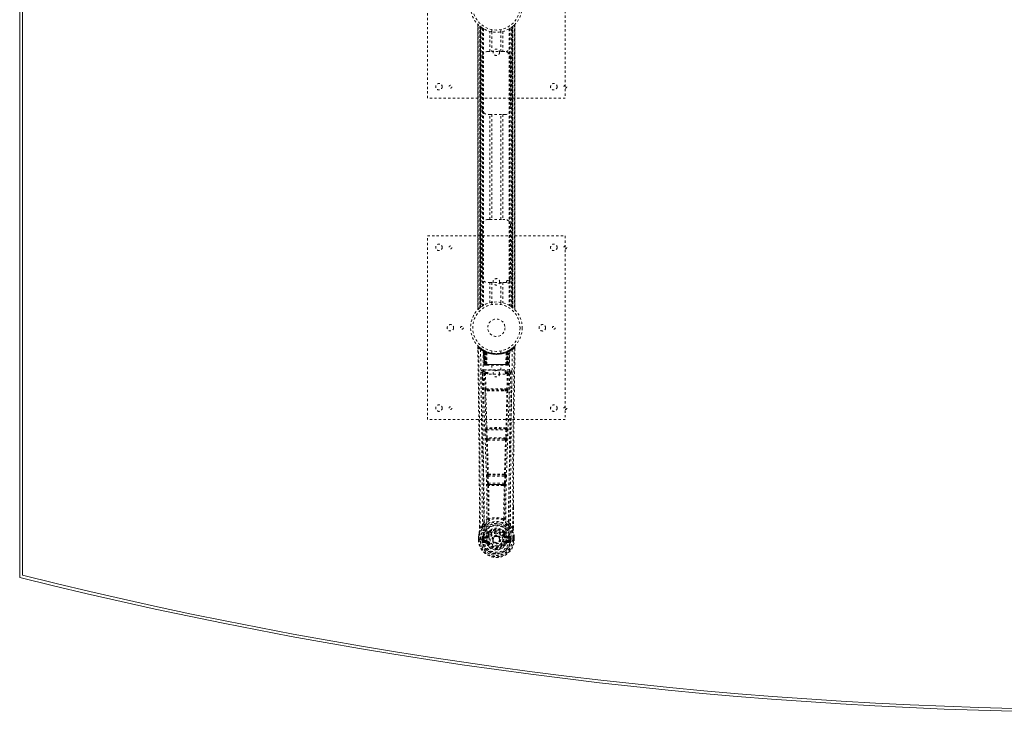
# Model space of a CAD drawing. Header units: inches. Extents: x 12.1 to 107.6, y 32.1 to 79.6.
# Tile 1 of 4: x 12.1 to 54.9, y 32.1 to 62.2. Entities that reach past the tile are written whole.
import ezdxf

# ---------------------------------------------------------------- set-up
doc = ezdxf.new("R2010")
doc.units = ezdxf.units.IN
doc.header["$MEASUREMENT"] = 0
doc.linetypes.add('SLD-Dashed', pattern=[0.075, 0.05, -0.025])
doc.linetypes.add('SLD-Solid', pattern=[0])

msp = doc.modelspace()

# ---------------------------------------------------------------- linework, layer by layer
at = {"color": 7, "linetype": 'SLD-Solid', "lineweight": 15}
for p, q in [((12.07, 37.95), (12.07, 73.7)), ((12.189, 73.607), (12.189, 38.042)), ((12.189, 38.042), (12.189, 73.607))]:
    msp.add_line(p, q, dxfattribs=at)
at = {"color": 7, "linetype": 'SLD-Dashed', "lineweight": 0}
for p, q in [((29.82, 58.825), (29.82, 66.825)), ((35.82, 66.825), (35.82, 58.825)), ((32.015, 62.04), (32.015, 49.609)), ((32.015, 49.611), (32.015, 62.039)), ((32.015, 62.039), (32.016, 62.038)), ((32.015, 62.038), (32.015, 49.611)), ((32.027, 49.623), (32.027, 62.027)), ((32.11, 61.952), (32.105, 61.956)), ((32.105, 49.693), (32.105, 61.956)), ((32.105, 61.956), (32.105, 49.693)), ((32.11, 61.952), (32.11, 49.697)), ((32.111, 61.951), (32.111, 49.698)), ((32.15, 61.921), (32.114, 61.949)), ((32.114, 49.7), (32.114, 61.949)), ((32.114, 61.949), (32.114, 49.7)), ((32.126, 49.71), (32.126, 61.94)), ((32.13, 49.713), (32.13, 61.936)), ((32.132, 61.935), (32.132, 49.714)), ((32.134, 61.933), (32.134, 49.716)), ((32.156, 61.917), (32.156, 49.733)), ((32.222, 61.872), (32.217, 61.875)), ((32.222, 61.872), (32.222, 49.777)), ((32.247, 61.857), (32.247, 49.793)), ((32.265, 61.846), (32.265, 49.803)), ((32.539, 60.86), (32.539, 61.735)), ((32.62, 61.814), (32.62, 61.717)), ((32.623, 61.717), (32.623, 60.86)), ((33.018, 60.86), (33.018, 61.717)), ((33.02, 61.717), (33.02, 61.814)), ((33.102, 61.735), (33.102, 60.86)), ((33.376, 61.846), (33.376, 49.803)), ((33.393, 61.857), (33.393, 49.793)), ((33.419, 61.872), (33.419, 49.777)), ((33.476, 49.739), (33.476, 61.911)), ((33.521, 61.945), (33.504, 61.931)), ((33.507, 49.716), (33.507, 61.933)), ((33.509, 49.714), (33.509, 61.935)), ((33.511, 61.936), (33.512, 61.938)), ((33.511, 61.936), (33.511, 49.713)), ((33.512, 61.937), (33.512, 49.712)), ((33.521, 49.705), (33.521, 61.945)), ((33.525, 61.948), (33.531, 61.952)), ((33.527, 61.949), (33.527, 49.7)), ((33.527, 49.7), (33.527, 61.949)), ((33.535, 61.956), (33.531, 61.952)), ((33.531, 49.697), (33.531, 61.952)), ((33.535, 61.956), (33.535, 49.693)), ((33.535, 49.693), (33.535, 61.956)), ((33.613, 62.027), (33.613, 49.623)), ((33.625, 49.609), (33.625, 62.04)), ((33.625, 62.039), (33.625, 49.611)), ((33.626, 49.611), (33.626, 62.038)), ((32.455, 60.86), (32.539, 60.86)), ((33.102, 60.86), (32.539, 60.86)), ((33.102, 60.86), (33.185, 60.86)), ((32.205, 58.36), (32.205, 60.61)), ((33.435, 60.61), (33.435, 58.36)), ((35.82, 58.825), (29.82, 58.825)), ((32.539, 58.11), (32.455, 58.11)), ((32.539, 53.54), (32.539, 58.11)), ((32.539, 58.11), (33.102, 58.11)), ((32.623, 58.11), (32.623, 53.54)), ((33.018, 53.54), (33.018, 58.11)), ((33.102, 58.11), (33.102, 53.54)), ((33.185, 58.11), (33.102, 58.11)), ((32.205, 51.04), (32.205, 53.29)), ((32.455, 53.54), (32.539, 53.54)), ((32.539, 53.54), (33.102, 53.54)), ((33.102, 53.54), (33.185, 53.54)), ((33.435, 53.29), (33.435, 51.04)), ((29.82, 52.825), (35.82, 52.825)), ((29.82, 44.825), (29.82, 52.825)), ((35.82, 52.825), (35.82, 44.825)), ((32.539, 50.79), (32.455, 50.79)), ((32.539, 49.914), (32.539, 50.79)), ((32.539, 50.79), (33.102, 50.79)), ((32.623, 50.79), (32.623, 49.932)), ((33.018, 49.932), (33.018, 50.79)), ((33.102, 50.79), (33.102, 49.914)), ((33.185, 50.79), (33.102, 50.79)), ((32.62, 49.932), (32.62, 49.836)), ((33.02, 49.836), (33.02, 49.932)), ((33.419, 49.777), (33.423, 49.774)), ((33.491, 49.728), (33.527, 49.7)), ((32.105, 49.693), (32.11, 49.697)), ((32.116, 49.702), (32.11, 49.697)), ((32.11, 49.697), (32.116, 49.702)), ((32.13, 49.713), (32.128, 49.712)), ((33.625, 49.611), (33.625, 49.611)), ((32.014, 47.966), (32.015, 47.899)), ((32.044, 47.966), (32.064, 47.989)), ((32.105, 47.953), (32.063, 47.987)), ((32.252, 47.851), (32.239, 47.859)), ((32.258, 47.846), (32.245, 47.854)), ((32.267, 47.826), (32.253, 47.834)), ((32.275, 47.229), (32.253, 47.834)), ((32.288, 47.229), (32.267, 47.826)), ((32.318, 47.816), (32.27, 47.84)), ((32.286, 47.819), (32.309, 47.225)), ((32.354, 47.78), (32.286, 47.815)), ((32.306, 47.229), (32.286, 47.815)), ((32.299, 47.825), (32.326, 47.811)), ((32.313, 47.786), (32.326, 47.811)), ((32.313, 47.786), (32.314, 47.229)), ((32.321, 47.782), (32.313, 47.786)), ((32.321, 47.782), (32.333, 47.808)), ((32.321, 47.229), (32.321, 47.782)), ((32.337, 47.806), (32.322, 47.814)), ((32.326, 47.811), (32.333, 47.808)), ((32.327, 47.779), (32.339, 47.805)), ((32.327, 47.229), (32.327, 47.779)), ((32.327, 47.779), (32.334, 47.776)), ((32.334, 47.776), (32.346, 47.802)), ((32.334, 47.776), (32.334, 47.229)), ((32.338, 47.806), (32.337, 47.806)), ((32.345, 47.771), (32.357, 47.797)), ((32.345, 47.771), (32.346, 47.229)), ((32.352, 47.768), (32.345, 47.771)), ((32.352, 47.768), (32.363, 47.794)), ((32.352, 47.229), (32.352, 47.768)), ((32.354, 47.78), (32.355, 47.78)), ((32.373, 47.229), (32.354, 47.78)), ((32.355, 47.78), (32.374, 47.229)), ((32.357, 47.797), (32.363, 47.794)), ((32.404, 47.229), (32.4, 47.75)), ((32.62, 47.814), (32.62, 47.717)), ((33.02, 47.717), (33.02, 47.814)), ((33.236, 47.229), (33.241, 47.75)), ((33.267, 47.229), (33.286, 47.78)), ((33.287, 47.78), (33.267, 47.229)), ((33.277, 47.794), (33.284, 47.797)), ((33.277, 47.794), (33.289, 47.768)), ((33.284, 47.797), (33.296, 47.771)), ((33.286, 47.78), (33.287, 47.78)), ((33.355, 47.815), (33.287, 47.78)), ((33.296, 47.771), (33.289, 47.768)), ((33.289, 47.768), (33.289, 47.229)), ((33.303, 47.806), (33.295, 47.802)), ((33.295, 47.802), (33.307, 47.776)), ((33.295, 47.229), (33.296, 47.771)), ((33.31, 47.809), (33.302, 47.805)), ((33.302, 47.805), (33.314, 47.779)), ((33.304, 47.806), (33.303, 47.806)), ((33.37, 47.84), (33.304, 47.806)), ((33.307, 47.776), (33.314, 47.779)), ((33.307, 47.229), (33.307, 47.776)), ((33.308, 47.808), (33.315, 47.811)), ((33.308, 47.808), (33.32, 47.782)), ((33.314, 47.779), (33.314, 47.229)), ((33.315, 47.811), (33.324, 47.816)), ((33.315, 47.811), (33.328, 47.786)), ((33.328, 47.786), (33.32, 47.782)), ((33.32, 47.782), (33.32, 47.229)), ((33.327, 47.229), (33.328, 47.786)), ((33.332, 47.225), (33.355, 47.819)), ((33.335, 47.229), (33.355, 47.815)), ((33.353, 47.229), (33.374, 47.826)), ((33.366, 47.229), (33.387, 47.834)), ((33.387, 47.834), (33.374, 47.826)), ((33.402, 47.859), (33.389, 47.851)), ((33.578, 47.987), (33.536, 47.954)), ((33.627, 47.966), (33.597, 47.966)), ((33.625, 47.903), (33.625, 47.966)), ((33.626, 47.899), (33.627, 47.966)), ((33.626, 47.899), (33.627, 47.966)), ((32.275, 47.229), (32.288, 47.229)), ((32.314, 47.229), (32.275, 47.229)), ((32.288, 47.229), (32.327, 47.229)), ((32.306, 47.229), (32.373, 47.229)), ((32.314, 47.229), (32.321, 47.229)), ((32.314, 47.2), (32.321, 47.2)), ((32.318, 47.2), (32.328, 47.2)), ((33.32, 47.229), (32.321, 47.229)), ((32.334, 47.229), (32.327, 47.229)), ((32.328, 47.2), (32.334, 47.2)), ((32.334, 47.229), (33.307, 47.229)), ((32.336, 47.2), (32.39, 47.2)), ((32.346, 47.229), (32.352, 47.229)), ((32.346, 47.2), (32.352, 47.2)), ((33.289, 47.229), (32.352, 47.229)), ((32.39, 47.2), (32.352, 47.2)), ((32.374, 47.229), (32.373, 47.229)), ((32.374, 47.229), (32.404, 47.229)), ((32.404, 47.229), (33.236, 47.229)), ((32.404, 47.2), (32.412, 47.2)), ((32.412, 47.2), (33.229, 47.2)), ((32.625, 47.2), (32.625, 46.977)), ((33.015, 46.977), (33.015, 47.2)), ((33.229, 47.2), (33.237, 47.2)), ((33.236, 47.229), (33.267, 47.229)), ((33.251, 47.2), (33.305, 47.2)), ((33.289, 47.2), (33.251, 47.2)), ((33.267, 47.229), (33.267, 47.229)), ((33.267, 47.229), (33.335, 47.229)), ((33.289, 47.229), (33.295, 47.229)), ((33.289, 47.2), (33.295, 47.2)), ((33.314, 47.229), (33.307, 47.229)), ((33.307, 47.2), (33.313, 47.2)), ((33.313, 47.2), (33.323, 47.2)), ((33.314, 47.229), (33.353, 47.229)), ((33.319, 47.2), (33.327, 47.2)), ((33.32, 47.229), (33.327, 47.229)), ((33.366, 47.229), (33.327, 47.229)), ((33.353, 47.229), (33.366, 47.229)), ((32.209, 46.893), (32.208, 46.885)), ((32.208, 46.882), (32.212, 46.595)), ((32.253, 46.991), (32.253, 46.93)), ((33.388, 46.991), (32.253, 46.991)), ((32.253, 46.93), (32.45, 46.93)), ((32.302, 46.827), (32.317, 46.166)), ((32.346, 46.873), (32.346, 46.828)), ((32.45, 46.873), (32.346, 46.873)), ((32.362, 46.167), (32.346, 46.828)), ((32.45, 46.828), (32.346, 46.828)), ((32.45, 46.797), (32.45, 46.977)), ((32.45, 46.977), (33.2, 46.977)), ((33.2, 46.797), (32.45, 46.797)), ((33.2, 46.977), (33.2, 46.797)), ((33.2, 46.93), (33.388, 46.93)), ((33.294, 46.873), (33.2, 46.873)), ((33.294, 46.828), (33.2, 46.828)), ((33.294, 46.828), (33.279, 46.167)), ((33.294, 46.873), (33.294, 46.828)), ((33.339, 46.827), (33.324, 46.166)), ((33.388, 46.93), (33.388, 46.991)), ((33.429, 46.595), (33.433, 46.882)), ((33.433, 46.885), (33.432, 46.893)), ((32.516, 46.076), (32.359, 46.082)), ((33.279, 46.167), (32.362, 46.167)), ((32.523, 46.124), (32.37, 46.126)), ((33.118, 46.124), (32.523, 46.124)), ((33.271, 46.126), (33.118, 46.124)), ((33.282, 46.082), (33.125, 46.076)), ((35.82, 44.825), (29.82, 44.825)), ((32.355, 44.382), (32.372, 44.03)), ((32.37, 44.476), (32.362, 44.472)), ((32.4, 44.385), (33.241, 44.385)), ((32.417, 44.032), (32.4, 44.385)), ((32.406, 44.429), (32.414, 44.433)), ((33.235, 44.429), (32.406, 44.429)), ((33.241, 44.385), (33.224, 44.032)), ((33.227, 44.433), (33.235, 44.429)), ((33.286, 44.382), (33.269, 44.03)), ((33.279, 44.472), (33.271, 44.476)), ((33.224, 44.032), (32.417, 44.032)), ((32.422, 43.936), (32.455, 43.936)), ((32.464, 43.987), (32.432, 43.987)), ((32.464, 43.987), (33.177, 43.987)), ((33.177, 43.987), (33.209, 43.987)), ((33.186, 43.936), (33.219, 43.936)), ((32.434, 42.459), (32.419, 42.454)), ((33.207, 42.459), (33.221, 42.454)), ((32.41, 42.365), (32.427, 42.047)), ((32.455, 42.367), (33.186, 42.367)), ((32.471, 42.05), (32.455, 42.367)), ((32.464, 42.412), (32.478, 42.416)), ((33.177, 42.412), (32.464, 42.412)), ((33.17, 42.05), (32.471, 42.05)), ((32.529, 42.005), (32.49, 42.005)), ((32.529, 42.005), (33.112, 42.005)), ((33.151, 42.005), (33.112, 42.005)), ((33.163, 42.416), (33.177, 42.412)), ((33.186, 42.367), (33.17, 42.05)), ((33.231, 42.365), (33.214, 42.047)), ((32.481, 41.952), (32.521, 41.951)), ((33.12, 41.951), (33.16, 41.952)), ((33.557, 41.017), (33.557, 40.093)), ((33.558, 40.092), (33.561, 41.016)), ((32.493, 40.511), (32.493, 40.511)), ((33.148, 40.511), (33.148, 40.511)), ((32.083, 40.092), (32.083, 40.146)), ((32.084, 40.146), (32.084, 40.093)), ((32.209, 40.209), (32.113, 40.094)), ((32.452, 39.907), (32.452, 39.889)), ((32.46, 39.936), (32.471, 39.953)), ((32.476, 39.901), (32.475, 39.883)), ((33.165, 39.883), (33.165, 39.901)), ((33.169, 39.953), (33.181, 39.936)), ((33.189, 39.907), (33.189, 39.889)), ((33.528, 40.094), (33.432, 40.209)), ((32.041, 39.712), (32.041, 39.707)), ((32.041, 39.591), (32.041, 39.707)), ((32.041, 39.591), (32.045, 39.591)), ((32.042, 39.707), (32.042, 39.59)), ((32.045, 39.591), (32.098, 39.592)), ((32.07, 39.707), (32.07, 39.593)), ((32.098, 39.592), (32.121, 39.592)), ((32.121, 39.592), (32.279, 39.592)), ((32.222, 39.663), (32.192, 39.665)), ((32.192, 39.665), (32.192, 39.665)), ((32.192, 39.594), (32.192, 39.665)), ((32.192, 39.594), (32.222, 39.594)), ((32.192, 39.594), (32.192, 39.594)), ((32.222, 39.664), (32.227, 39.683)), ((32.222, 39.663), (32.222, 39.594)), ((32.227, 39.594), (32.222, 39.594)), ((32.227, 39.683), (32.227, 39.673)), ((32.227, 39.673), (32.227, 39.594)), ((32.237, 39.714), (32.233, 39.709)), ((32.237, 39.714), (32.248, 39.725)), ((32.245, 39.474), (32.364, 39.45)), ((32.362, 39.746), (32.248, 39.725)), ((32.248, 39.725), (32.248, 39.725)), ((32.248, 39.725), (32.248, 39.725)), ((32.262, 39.692), (32.392, 39.717)), ((32.262, 39.692), (32.262, 39.662)), ((32.392, 39.692), (32.262, 39.692)), ((32.392, 39.662), (32.262, 39.662)), ((32.275, 39.54), (32.275, 39.51)), ((32.275, 39.54), (32.392, 39.54)), ((32.392, 39.489), (32.275, 39.51)), ((32.275, 39.51), (32.392, 39.51)), ((32.392, 39.717), (32.392, 39.692)), ((32.392, 39.662), (32.392, 39.692)), ((32.392, 39.54), (32.392, 39.51)), ((32.392, 39.489), (32.392, 39.51)), ((32.397, 39.554), (32.397, 39.556)), ((32.447, 39.758), (32.474, 39.746)), ((32.452, 39.446), (32.448, 39.453)), ((32.474, 39.455), (32.452, 39.446)), ((32.664, 39.601), (32.665, 39.616)), ((32.664, 39.593), (32.664, 39.601)), ((33.167, 39.746), (33.194, 39.758)), ((33.189, 39.446), (33.167, 39.455)), ((33.189, 39.446), (33.244, 39.423)), ((33.244, 39.556), (33.244, 39.554)), ((33.249, 39.717), (33.379, 39.692)), ((33.249, 39.717), (33.249, 39.692)), ((33.379, 39.692), (33.249, 39.692)), ((33.249, 39.662), (33.249, 39.692)), ((33.379, 39.662), (33.249, 39.662)), ((33.249, 39.54), (33.249, 39.51)), ((33.249, 39.54), (33.366, 39.54)), ((33.366, 39.51), (33.249, 39.489)), ((33.249, 39.489), (33.249, 39.51)), ((33.249, 39.51), (33.366, 39.51)), ((33.277, 39.45), (33.396, 39.474)), ((33.393, 39.725), (33.279, 39.746)), ((33.362, 39.592), (33.52, 39.592)), ((33.366, 39.51), (33.366, 39.54)), ((33.379, 39.662), (33.379, 39.692)), ((33.393, 39.725), (33.403, 39.714)), ((33.404, 39.714), (33.403, 39.714)), ((33.404, 39.714), (33.403, 39.714)), ((33.407, 39.709), (33.404, 39.714)), ((33.414, 39.683), (33.414, 39.673)), ((33.419, 39.664), (33.414, 39.683)), ((33.414, 39.673), (33.414, 39.594)), ((33.414, 39.594), (33.419, 39.594)), ((33.449, 39.665), (33.419, 39.663)), ((33.419, 39.594), (33.419, 39.663)), ((33.449, 39.665), (33.449, 39.594)), ((33.449, 39.665), (33.449, 39.665)), ((33.52, 39.592), (33.543, 39.592)), ((33.543, 39.592), (33.596, 39.591)), ((33.57, 39.593), (33.57, 39.707)), ((33.596, 39.591), (33.6, 39.591)), ((33.599, 39.59), (33.599, 39.707)), ((33.6, 39.707), (33.6, 39.712)), ((33.6, 39.591), (33.6, 39.707))]:
    msp.add_line(p, q, dxfattribs=at)
at = {"color": 7, "linetype": 'SLD-Dashed', "lineweight": 0, "flags": 128}
for points in [[(32.126, 61.94), (32.115, 61.948), (32.11, 61.953)], [(32.627, 61.717), (32.624, 61.717), (32.623, 61.717)], [(33.018, 61.717), (33.007, 61.715), (33, 61.714)], [(33.516, 61.941), (33.515, 61.939), (33.512, 61.937)], [(32.623, 49.932), (32.634, 49.934), (32.659, 49.938)], [(33.014, 49.933), (33.016, 49.933), (33.018, 49.932)], [(32.062, 47.986), (32.055, 47.99), (32.047, 47.992), (32.039, 47.993), (32.031, 47.991), (32.024, 47.988), (32.019, 47.983), (32.015, 47.976), (32.014, 47.969)], [(32.083, 40.146), (32.075, 42.715), (32.047, 45.34), (32.014, 47.966)], [(32.014, 47.966), (32.014, 47.966), (32.016, 47.966), (32.023, 47.966), (32.032, 47.966), (32.038, 47.966), (32.044, 47.966)], [(32.113, 40.094), (32.111, 41.558), (32.102, 43.031), (32.088, 44.479), (32.085, 44.726), (32.082, 44.984), (32.079, 45.199), (32.076, 45.428), (32.073, 45.678), (32.07, 45.95), (32.067, 46.167), (32.064, 46.43), (32.059, 46.754), (32.057, 46.964), (32.053, 47.223), (32.05, 47.485), (32.047, 47.733), (32.044, 47.966)], [(32.133, 47.872), (32.14, 46.825), (32.159, 45.78), (32.189, 44.738), (32.224, 43.7), (32.258, 42.666), (32.283, 41.637), (32.292, 40.612), (32.279, 39.592)], [(32.269, 47.841), (32.23, 47.864), (32.181, 47.897)], [(32.242, 47.817), (32.25, 46.772), (32.272, 45.729), (32.303, 44.689), (32.341, 43.654), (32.377, 42.622), (32.403, 41.596), (32.411, 40.574), (32.397, 39.557)], [(32.247, 47.851), (32.254, 47.84), (32.258, 47.827)], [(32.284, 47.823), (32.285, 47.817), (32.285, 47.815)], [(33.399, 47.817), (33.39, 46.772), (33.369, 45.729), (33.337, 44.69), (33.3, 43.654), (33.264, 42.623), (33.237, 41.596), (33.229, 40.574), (33.244, 39.557)], [(33.508, 47.872), (33.501, 46.825), (33.481, 45.78), (33.452, 44.738), (33.417, 43.7), (33.383, 42.666), (33.357, 41.637), (33.349, 40.612), (33.361, 39.592)], [(33.46, 47.897), (33.411, 47.864), (33.366, 47.839)], [(33.528, 40.094), (33.53, 41.559), (33.539, 43.031), (33.553, 44.479), (33.556, 44.7), (33.558, 44.929), (33.561, 45.133), (33.563, 45.331), (33.566, 45.547), (33.568, 45.697), (33.57, 45.854), (33.572, 46.01), (33.573, 46.128), (33.575, 46.267), (33.577, 46.43), (33.582, 46.762), (33.584, 46.966), (33.587, 47.221), (33.591, 47.482), (33.594, 47.731), (33.597, 47.966)], [(33.577, 47.989), (33.544, 47.96), (33.536, 47.954)], [(33.561, 41.016), (33.566, 42.715), (33.593, 45.34), (33.626, 47.899)], [(33.624, 47.966), (33.622, 47.974), (33.619, 47.981), (33.614, 47.988), (33.607, 47.993), (33.6, 47.996), (33.593, 47.996), (33.585, 47.994), (33.579, 47.99)], [(32.346, 47.229), (32.338, 47.229), (32.33, 47.229), (32.323, 47.229), (32.317, 47.229), (32.312, 47.229), (32.308, 47.229), (32.306, 47.229), (32.306, 47.229)], [(32.306, 47.229), (32.307, 47.222), (32.308, 47.22)], [(32.336, 47.2), (32.336, 47.2), (32.338, 47.2)], [(33.335, 47.229), (33.334, 47.229), (33.332, 47.229), (33.329, 47.229), (33.324, 47.229), (33.318, 47.229), (33.311, 47.229), (33.303, 47.229), (33.295, 47.229)], [(32.148, 46.884), (32.149, 46.749), (32.152, 46.576), (32.154, 46.368), (32.158, 46.122), (32.161, 45.873), (32.164, 45.654), (32.166, 45.5), (32.168, 45.363), (32.169, 45.241), (32.171, 45.086), (32.173, 44.923), (32.175, 44.766), (32.185, 43.953), (32.194, 43.135), (32.202, 42.162), (32.207, 41.173), (32.209, 40.209)], [(32.208, 46.885), (32.232, 46.856), (32.302, 46.827)], [(32.346, 46.873), (32.277, 46.902), (32.253, 46.93)], [(32.346, 46.828), (32.33, 46.828), (32.316, 46.828), (32.306, 46.828), (32.302, 46.827)], [(33.388, 46.93), (33.364, 46.902), (33.294, 46.873)], [(33.339, 46.827), (33.334, 46.828), (33.324, 46.828), (33.31, 46.828), (33.294, 46.828)], [(33.339, 46.827), (33.409, 46.856), (33.433, 46.885)], [(33.432, 40.209), (33.432, 40.729), (33.434, 41.262), (33.437, 41.808), (33.44, 42.322), (33.444, 42.852), (33.45, 43.404), (33.455, 43.893), (33.458, 44.151), (33.461, 44.424), (33.465, 44.712), (33.469, 45.016), (33.472, 45.292), (33.475, 45.532), (33.478, 45.724), (33.481, 45.938), (33.484, 46.18), (33.487, 46.405), (33.489, 46.597), (33.491, 46.757), (33.493, 46.884)], [(32.362, 46.167), (32.347, 46.167), (32.332, 46.166), (32.322, 46.166), (32.317, 46.166)], [(32.326, 46.084), (32.345, 45.279), (32.37, 44.476)], [(32.404, 44.472), (32.379, 45.276), (32.359, 46.082)], [(33.125, 46.076), (32.82, 46.076), (32.516, 46.076)], [(33.118, 46.124), (32.82, 46.124), (32.523, 46.124)], [(33.282, 46.082), (33.262, 45.276), (33.237, 44.472)], [(33.315, 46.084), (33.295, 45.279), (33.271, 44.476)], [(33.324, 46.166), (33.319, 46.166), (33.309, 46.166), (33.294, 46.167), (33.279, 46.167)], [(32.4, 44.385), (32.385, 44.384), (32.37, 44.383), (32.36, 44.383), (32.355, 44.382)], [(33.286, 44.382), (33.281, 44.383), (33.271, 44.383), (33.256, 44.384), (33.241, 44.385)], [(32.417, 44.032), (32.402, 44.031), (32.387, 44.03), (32.377, 44.03), (32.372, 44.03)], [(32.372, 44.03), (32.375, 43.998), (32.375, 43.995)], [(32.387, 43.94), (32.412, 43.198), (32.434, 42.459)], [(32.469, 42.453), (32.447, 43.194), (32.422, 43.936)], [(33.219, 43.936), (33.194, 43.194), (33.172, 42.453)], [(33.253, 43.94), (33.229, 43.198), (33.207, 42.459)], [(33.269, 44.03), (33.264, 44.03), (33.254, 44.03), (33.239, 44.031), (33.224, 44.032)], [(33.269, 44.03), (33.266, 43.998), (33.266, 43.995)], [(32.455, 42.367), (32.44, 42.366), (32.426, 42.365), (32.415, 42.365), (32.41, 42.365)], [(32.471, 42.05), (32.456, 42.049), (32.442, 42.048), (32.432, 42.048), (32.427, 42.047)], [(32.455, 42.367), (32.454, 42.376), (32.454, 42.384), (32.454, 42.391), (32.455, 42.398), (32.459, 42.408), (32.464, 42.412)], [(33.112, 42.005), (32.82, 42.003), (32.529, 42.005)], [(33.151, 42.005), (33.152, 42.005), (33.154, 42.007), (33.157, 42.01), (33.163, 42.019), (33.167, 42.033), (33.17, 42.05)], [(33.214, 42.047), (33.209, 42.048), (33.199, 42.048), (33.185, 42.049), (33.17, 42.05)], [(33.177, 42.412), (33.182, 42.408), (33.185, 42.398), (33.186, 42.391), (33.187, 42.384), (33.187, 42.376), (33.186, 42.367)], [(33.231, 42.365), (33.226, 42.365), (33.215, 42.365), (33.201, 42.366), (33.186, 42.367)], [(32.445, 41.958), (32.456, 41.237), (32.457, 40.519)], [(32.481, 41.952), (32.492, 41.23), (32.493, 40.511)], [(33.12, 41.951), (32.82, 41.95), (32.521, 41.951)], [(33.148, 40.511), (33.149, 41.23), (33.16, 41.952)], [(33.195, 41.958), (33.185, 41.237), (33.184, 40.519)], [(32.455, 40.511), (32.354, 40.423), (32.268, 40.322)], [(32.455, 40.511), (32.457, 40.5), (32.461, 40.492), (32.468, 40.485), (32.475, 40.482), (32.483, 40.482), (32.491, 40.485), (32.498, 40.491), (32.503, 40.5)], [(33.138, 40.5), (33.143, 40.491), (33.15, 40.485), (33.158, 40.482), (33.166, 40.482), (33.173, 40.485), (33.18, 40.492), (33.184, 40.5), (33.186, 40.511)], [(33.373, 40.322), (33.286, 40.423), (33.186, 40.511)], [(32.071, 39.892), (32.054, 39.812), (32.041, 39.712)], [(32.041, 39.707), (32.054, 39.804), (32.07, 39.881)], [(32.071, 39.892), (32.07, 39.887), (32.07, 39.881)], [(32.251, 40.17), (32.15, 40.046), (32.071, 39.892)], [(32.113, 40.094), (32.107, 40.094), (32.101, 40.094), (32.095, 40.093), (32.09, 40.093), (32.086, 40.093), (32.084, 40.093), (32.083, 40.092), (32.083, 40.092)], [(32.361, 40.273), (32.356, 40.267), (32.346, 40.258)], [(32.452, 39.889), (32.419, 39.836), (32.39, 39.768)], [(32.504, 39.87), (32.474, 39.821), (32.447, 39.758)], [(32.603, 40.04), (32.546, 40.011), (32.471, 39.953)], [(33.169, 39.953), (33.095, 40.011), (33.038, 40.04)], [(33.194, 39.758), (33.167, 39.821), (33.137, 39.87)], [(33.189, 39.889), (33.221, 39.836), (33.251, 39.768)], [(33.295, 40.258), (33.285, 40.267), (33.28, 40.273)], [(33.39, 40.17), (33.49, 40.046), (33.569, 39.892)], [(33.558, 40.092), (33.558, 40.092), (33.557, 40.093), (33.555, 40.093), (33.551, 40.093), (33.546, 40.093), (33.54, 40.094), (33.534, 40.094), (33.528, 40.094)], [(33.571, 39.881), (33.571, 39.887), (33.569, 39.892)], [(33.6, 39.712), (33.588, 39.802), (33.569, 39.892)], [(33.6, 39.707), (33.587, 39.804), (33.571, 39.881)], [(32.041, 39.712), (32.042, 39.711), (32.044, 39.711), (32.047, 39.711), (32.05, 39.71), (32.055, 39.71), (32.06, 39.709), (32.065, 39.708), (32.07, 39.707)], [(32.041, 39.707), (32.041, 39.707), (32.042, 39.707), (32.044, 39.707), (32.048, 39.707), (32.052, 39.707), (32.058, 39.707), (32.064, 39.707), (32.07, 39.707)], [(32.07, 39.593), (32.064, 39.593), (32.058, 39.593), (32.052, 39.592), (32.048, 39.592), (32.044, 39.592), (32.042, 39.592), (32.041, 39.591), (32.041, 39.591)], [(32.222, 39.663), (32.222, 39.664), (32.222, 39.664)], [(32.262, 39.662), (32.243, 39.665), (32.227, 39.673)], [(32.232, 39.522), (32.252, 39.535), (32.275, 39.54)], [(32.39, 39.768), (32.376, 39.751), (32.362, 39.746)], [(33.244, 39.554), (33.238, 39.478), (33.215, 39.403), (33.176, 39.334), (33.122, 39.274), (33.057, 39.226), (32.983, 39.19), (32.903, 39.168), (32.82, 39.16), (32.738, 39.168), (32.658, 39.19), (32.584, 39.226), (32.519, 39.274), (32.465, 39.334), (32.426, 39.403), (32.403, 39.478), (32.397, 39.554)], [(32.501, 39.735), (32.496, 39.737), (32.491, 39.739), (32.486, 39.741), (32.482, 39.743), (32.479, 39.744), (32.476, 39.745), (32.474, 39.746), (32.474, 39.746)], [(32.501, 39.467), (32.496, 39.465), (32.491, 39.462), (32.486, 39.46), (32.482, 39.459), (32.479, 39.457), (32.476, 39.456), (32.474, 39.455), (32.474, 39.455)], [(33.139, 39.735), (33.145, 39.737), (33.15, 39.739), (33.155, 39.741), (33.159, 39.743), (33.162, 39.744), (33.165, 39.745), (33.166, 39.746), (33.167, 39.746)], [(33.139, 39.467), (33.145, 39.465), (33.15, 39.462), (33.155, 39.46), (33.159, 39.459), (33.162, 39.457), (33.165, 39.456), (33.166, 39.455), (33.167, 39.455)], [(33.199, 39.462), (33.193, 39.454), (33.189, 39.446)], [(33.249, 39.489), (33.212, 39.475), (33.199, 39.462)], [(33.251, 39.768), (33.265, 39.751), (33.279, 39.746)], [(33.366, 39.54), (33.389, 39.535), (33.409, 39.522)], [(33.414, 39.673), (33.397, 39.665), (33.379, 39.662)], [(33.419, 39.664), (33.419, 39.663), (33.419, 39.663)], [(33.6, 39.712), (33.599, 39.711), (33.597, 39.711), (33.594, 39.711), (33.59, 39.71), (33.586, 39.71), (33.581, 39.709), (33.576, 39.708), (33.57, 39.707)], [(33.57, 39.707), (33.577, 39.707), (33.583, 39.707), (33.588, 39.707), (33.593, 39.707), (33.597, 39.707), (33.599, 39.707), (33.6, 39.707), (33.6, 39.707)], [(33.6, 39.591), (33.6, 39.591), (33.599, 39.591), (33.597, 39.592), (33.593, 39.592), (33.588, 39.592), (33.583, 39.593), (33.577, 39.593), (33.57, 39.593)]]:
    msp.add_lwpolyline(points, dxfattribs=at)
at = {"color": 7, "linetype": 'SLD-Dashed', "lineweight": 0}
for centre, radius in [((32.82, 62.825), 1.125), ((32.82, 62.825), 1.03), ((32.82, 60.825), 0.14), ((33.32, 60.825), 0.0625), ((30.32, 59.325), 0.141), ((30.82, 59.325), 0.0625), ((35.32, 59.325), 0.141), ((35.82, 59.325), 0.0625), ((30.32, 52.325), 0.141), ((30.82, 52.325), 0.0625), ((35.32, 52.325), 0.141), ((35.82, 52.325), 0.0625), ((32.82, 50.825), 0.141), ((33.32, 50.825), 0.0625), ((32.82, 48.825), 1.125), ((32.82, 48.825), 1.03), ((30.82, 48.825), 0.14), ((31.32, 48.825), 0.0625), ((32.82, 48.825), 0.376), ((34.82, 48.825), 0.141), ((35.32, 48.825), 0.0625), ((32.82, 46.825), 0.141), ((33.32, 46.825), 0.0625), ((30.32, 45.325), 0.141), ((35.32, 45.325), 0.141), ((30.82, 45.325), 0.0625), ((35.82, 45.325), 0.0625), ((32.82, 39.601), 0.7), ((32.82, 39.601), 0.69), ((32.82, 39.601), 0.623), ((32.82, 39.601), 0.32), ((32.82, 39.601), 0.275), ((32.82, 39.601), 0.188), ((32.82, 39.601), 0.156), ((32.82, 39.601), 0.142), ((32.82, 39.601), 0.139), ((32.82, 39.601), 0.138)]:
    msp.add_circle(centre, radius, dxfattribs=at)
for centre, radius, start, end in [((32.885, 62.888), 1.215, 224.3406, 225.1479), ((32.842, 62.852), 1.16, 231.127, 232.3845), ((32.82, 62.825), 1.125, 232.2635, 239.3843), ((32.819, 62.823), 1.123, 237.8626, 240.428), ((32.822, 62.822), 1.122, 299.5732, 302.139), ((32.821, 62.824), 1.125, 305.6701, 307.9241), ((32.799, 62.852), 1.16, 307.6124, 308.8695), ((32.842, 62.801), 1.093, 307.6189, 315.7582), ((32.825, 62.82), 1.118, 308.758, 309.4665), ((32.455, 60.61), 0.25, 90, 180), ((33.185, 60.61), 0.25, 0, 90), ((32.455, 58.36), 0.25, 180, 270), ((33.185, 58.36), 0.25, 270, 0), ((32.455, 53.29), 0.25, 90, 180), ((33.185, 53.29), 0.25, 0, 90), ((32.455, 51.04), 0.25, 180, 270), ((33.185, 51.04), 0.25, 270, 0), ((32.82, 48.825), 1.125, 119.5744, 122.1347), ((32.821, 48.825), 1.125, 57.8639, 60.4243), ((32.82, 48.825), 1.125, 52.2642, 59.3829), ((32.798, 48.797), 1.161, 51.1323, 52.3888), ((32.799, 48.849), 1.093, 127.6172, 135.7594), ((32.815, 48.82), 1.132, 44.3084, 45.1753), ((32.044, 47.966), 0.03, 47.8633, 180.7215), ((32.822, 48.869), 1.212, 228.1721, 235.3237), ((32.82, 48.825), 1.158, 227.8705, 312.129), ((32.818, 48.821), 1.123, 227.9072, 235.3635), ((32.163, 47.872), 0.03, 55.9354, 179.8263), ((32.808, 49.063), 1.369, 240.4497, 245.5697), ((32.82, 48.824), 1.127, 235.3501, 240.491), ((32.223, 47.833), 0.03, 1.983, 58.9596), ((32.82, 48.824), 1.127, 238.9599, 239.8429), ((32.204, 47.797), 0.0714, 31.6429, 58.927), ((32.283, 47.804), 0.0429, 114.1736, 163.0164), ((32.82, 48.856), 1.19, 240.8884, 299.1116), ((32.237, 47.825), 0.0299, 1.9106, 59.7254), ((32.824, 48.831), 1.134, 239.7546, 244.7111), ((32.831, 48.846), 1.153, 239.9608, 244.0331), ((32.802, 48.449), 0.824, 228.269, 233.6268), ((32.82, 48.825), 1.127, 240.4889, 299.5111), ((32.8, 48.442), 0.814, 229.1484, 234.4927), ((32.256, 47.814), 0.03, 16.8995, 61.2635), ((32.256, 47.814), 0.0299, 1.806, 60.7767), ((32.826, 48.836), 1.14, 240.8325, 245.7089), ((32.8, 48.437), 0.807, 230.3881, 235.6786), ((32.82, 48.824), 1.155, 244.3786, 295.6214), ((32.82, 48.823), 1.155, 245.0793, 294.9207), ((32.324, 47.779), 0.0297, 1.4797, 64.5227), ((32.325, 47.779), 0.0297, 1.4776, 64.5689), ((32.82, 48.824), 1.155, 246.0603, 293.9397), ((32.776, 48.375), 0.729, 234.7848, 238.9995), ((32.37, 47.768), 0.0345, 328.982, 15.1537), ((32.82, 48.788), 1.12, 247.9469, 292.0531), ((33.27, 47.768), 0.0346, 164.8665, 211.0076), ((32.864, 48.377), 0.731, 301.0051, 305.2105), ((32.822, 48.822), 1.125, 294.2588, 299.201), ((33.315, 47.779), 0.0297, 115.4242, 178.5293), ((33.316, 47.779), 0.0297, 115.4754, 178.5198), ((32.841, 48.437), 0.806, 304.3182, 309.613), ((32.843, 48.44), 0.811, 305.4983, 310.8605), ((33.371, 47.683), 0.138, 89.419, 113.4574), ((32.839, 48.449), 0.824, 306.3718, 311.7324), ((33.385, 47.814), 0.0299, 119.2294, 178.1957), ((33.383, 47.816), 0.0273, 117.6593, 182.2987), ((32.832, 48.806), 1.106, 298.6379, 300.2597), ((33.404, 47.825), 0.0299, 120.2735, 178.0985), ((32.82, 48.825), 1.128, 299.5111, 304.6477), ((33.358, 47.804), 0.0429, 16.9725, 65.8319), ((33.417, 47.833), 0.03, 121.0444, 178.0212), ((32.833, 49.063), 1.369, 294.4296, 299.55), ((32.825, 48.819), 1.12, 304.628, 312.0876), ((33.478, 47.872), 0.03, 0.1681, 124.0702), ((32.821, 48.866), 1.209, 304.6685, 311.8405), ((33.597, 47.966), 0.03, 359.277, 132.1382), ((33.526, 47.923), 0.0831, 31.8504, 52.6046), ((32.305, 47.23), 0.03, 181.9942, 269.9952), ((32.335, 47.272), 0.0742, 215.9442, 253.265), ((32.318, 47.23), 0.03, 181.9734, 269.9666), ((32.332, 47.367), 0.166, 259.5933, 268.3489), ((32.336, 47.23), 0.03, 181.9327, 269.9355), ((32.737, 47.222), 0.416, 179.0285, 183.0146), ((32.928, 47.223), 0.601, 179.4244, 181.9995), ((32.76, 47.222), 0.427, 179.0439, 182.9342), ((32.791, 47.222), 0.446, 179.0944, 182.8187), ((32.797, 47.222), 0.445, 179.0839, 182.8106), ((32.403, 47.23), 0.0299, 181.7963, 269.8152), ((32.404, 47.23), 0.0299, 181.7963, 269.8107), ((32.439, 47.222), 0.0354, 169.2726, 219.1972), ((33.2, 47.222), 0.0369, 321.8534, 9.668), ((33.237, 47.23), 0.0299, 270.1848, 358.2037), ((33.238, 47.23), 0.0299, 270.1873, 358.2011), ((32.847, 47.222), 0.443, 357.1738, 0.9224), ((32.85, 47.222), 0.446, 357.1813, 0.9056), ((33.3, 47.235), 0.0356, 262.0688, 350.2915), ((33.305, 47.23), 0.03, 270.0645, 358.0673), ((32.879, 47.222), 0.428, 357.0732, 0.9487), ((32.728, 47.222), 0.585, 357.9613, 0.6048), ((33.309, 47.365), 0.163, 271.6997, 280.6275), ((32.907, 47.222), 0.413, 356.9652, 0.9824), ((33.323, 47.23), 0.03, 270.0289, 358.0356), ((33.305, 47.272), 0.0742, 286.735, 324.0558), ((33.336, 47.23), 0.03, 270.0075, 357.9987), ((32.253, 46.886), 0.105, 90.0048, 180.7382), ((32.184, 45.287), 1.598, 89.1339, 91.2852), ((-467.244, 39.004), 499.514, 0.15116, 0.90394), ((32.251, 46.888), 0.0423, 88.035, 173.4344), ((32.347, 46.828), 0.0451, 90.4303, 180.8997), ((33.294, 46.828), 0.0451, 359.0369, 89.5684), ((532.942, 39.004), 499.571, 179.09608, 179.84877), ((33.388, 46.886), 0.105, 359.2618, 89.9952), ((33.39, 46.888), 0.0423, 6.5704, 91.9603), ((33.457, 45.282), 1.603, 88.719, 90.8642), ((32.718, 46.167), 0.401, 180.0761, 191.8385), ((32.371, 46.081), 0.0456, 91.7532, 175.829), ((32.352, 46.223), 0.141, 259.4729, 273.0503), ((32.469, 46.079), 0.11, 154.2178, 178.3367), ((32.467, 46.167), 0.105, 179.6346, 202.4724), ((32.604, 46.087), 0.0888, 155.6059, 187.639), ((33.037, 46.087), 0.0888, 352.3614, 24.3991), ((33.174, 46.167), 0.105, 337.5348, 0.3646), ((33.171, 46.079), 0.111, 1.7839, 25.6566), ((33.27, 46.081), 0.0456, 4.171, 88.2468), ((33.289, 46.221), 0.139, 266.8585, 280.6138), ((32.922, 46.167), 0.402, 348.1518, 359.9204), ((32.562, 44.413), 0.209, 163.512, 188.4083), ((32.407, 44.475), 0.0451, 182.9196, 269.4068), ((32.415, 44.478), 0.0451, 182.9875, 269.3796), ((32.396, 44.563), 0.091, 253.0057, 274.8373), ((32.454, 44.4), 0.0563, 148.2387, 195.7341), ((32.82, 7.837), 36.637, 89.3487, 90.6512), ((32.459, 44.465), 0.055, 173.1569, 216.3321), ((32.82, 11.621), 32.814, 89.2909, 90.7091), ((33.226, 44.478), 0.0451, 270.6219, 357.0081), ((33.183, 44.465), 0.0546, 323.5183, 6.9863), ((33.234, 44.475), 0.0451, 270.5945, 357.0821), ((33.187, 44.4), 0.0563, 344.2601, 31.7613), ((33.245, 44.563), 0.0908, 265.1461, 287.0248), ((33.079, 44.413), 0.209, 351.5864, 16.4906), ((32.511, 43.997), 0.136, 180.7183, 204.7115), ((32.433, 43.942), 0.0456, 91.255, 181.8219), ((32.414, 44.02), 0.0837, 251.1192, 275.2104), ((32.485, 44.03), 0.068, 178.3592, 218.9124), ((32.508, 43.946), 0.0868, 151.6283, 186.5679), ((32.535, 43.948), 0.0814, 151.3102, 188.7539), ((32.82, 76.715), 32.782, 269.3605, 270.6395), ((32.82, 77.341), 33.356, 269.387, 270.613), ((33.106, 43.948), 0.0814, 351.2514, 28.6849), ((33.156, 44.03), 0.068, 321.0985, 1.6399), ((33.209, 43.945), 0.0425, 40.4668, 90.3966), ((33.132, 43.946), 0.087, 353.467, 28.3326), ((33.226, 44.02), 0.0843, 264.8717, 288.7961), ((33.209, 43.942), 0.0448, 357.9401, 42.8991), ((33.13, 43.997), 0.136, 335.3332, 359.247), ((32.571, 42.394), 0.163, 158.1264, 190.2181), ((32.464, 42.457), 0.0451, 183.2253, 269.1399), ((32.479, 42.462), 0.0451, 183.3926, 269.1029), ((32.463, 42.528), 0.075, 247.0718, 274.8932), ((32.82, 5.081), 37.374, 89.4617, 90.5382), ((32.527, 42.447), 0.0578, 174.2238, 212.344), ((33.162, 42.462), 0.0451, 270.8994, 356.6051), ((33.114, 42.447), 0.0574, 327.5087, 5.9234), ((33.178, 42.528), 0.0749, 265.0961, 292.9459), ((33.176, 42.457), 0.0451, 270.8601, 356.7747), ((33.07, 42.394), 0.163, 349.7775, 21.8722), ((32.607, 42.039), 0.181, 177.2198, 206.4645), ((32.491, 41.959), 0.0457, 91.8546, 181.7263), ((32.528, 42.047), 0.0575, 177.8234, 227.5872), ((32.82, 9.833), 32.585, 89.3979, 90.6021), ((32.584, 41.963), 0.104, 155.9644, 186.143), ((32.621, 41.965), 0.101, 156.5215, 187.7676), ((33.02, 41.965), 0.101, 352.2373, 23.4689), ((33.15, 41.959), 0.0457, 358.2709, 88.1452), ((33.057, 41.963), 0.104, 353.8606, 24.032), ((33.033, 42.039), 0.181, 333.5373, 2.7753), ((32.475, 42.024), 0.073, 245.7448, 274.5987), ((33.165, 42.025), 0.0735, 265.5069, 294.1547), ((32.82, 39.601), 0.787, 8.0937, 171.9063), ((32.82, 39.601), 0.758, 8.0936, 171.9064), ((27.476, 42.761), 5.377, 331.6699, 333.0299), ((32.329, 40.325), 0.0608, 182.5716, 302.0034), ((33.093, 39.761), 0.893, 128.852, 145.0102), ((32.444, 40.518), 0.0133, 326.0911, 3.2934), ((32.515, 40.515), 0.0608, 184.0475, 286.2244), ((32.49, 40.582), 0.0708, 242.7161, 272.721), ((32.506, 40.513), 0.0128, 186.6369, 257.6657), ((32.82, 39.588), 0.966, 70.8187, 109.1817), ((32.575, 40.517), 0.0738, 193.2381, 235.0251), ((32.82, 39.663), 0.844, 70.0597, 109.9403), ((33.125, 40.515), 0.0608, 253.7755, 355.9543), ((33.066, 40.517), 0.0738, 304.9806, 346.7561), ((32.548, 39.761), 0.893, 34.9883, 51.1488), ((33.135, 40.513), 0.0128, 282.3515, 353.3473), ((33.151, 40.582), 0.0709, 267.2938, 297.2762), ((33.197, 40.518), 0.0133, 176.8086, 213.9156), ((33.312, 40.325), 0.0608, 238.0008, 357.4278), ((38.141, 42.748), 5.35, 206.9676, 208.3345), ((30.896, 40.062), 1.188, 351.2127, 1.4268), ((28.604, 40.709), 3.563, 346.7446, 350.0589), ((32.82, 39.601), 0.632, 5.8275, 174.1725), ((32.543, 40.528), 0.462, 223.6684, 230.8186), ((32.82, 39.601), 0.602, 6.0327, 173.9673), ((32.685, 39.51), 0.492, 115.7076, 155.4804), ((32.629, 39.503), 0.441, 113.5948, 149.7428), ((33.803, 38.591), 2.214, 131.1337, 134.4911), ((32.497, 39.911), 0.0448, 146.2139, 184.9363), ((32.474, 39.947), 0.0459, 241.1839, 271.7088), ((32.482, 39.892), 0.0305, 185.7198, 315.4445), ((32.474, 39.929), 0.0459, 241.1259, 271.7023), ((32.511, 39.956), 0.0396, 185.1866, 232.8671), ((32.82, 39.601), 0.376, 22.774, 157.226), ((32.82, 39.589), 0.453, 40.4512, 139.5488), ((32.502, 39.905), 0.0347, 219.3898, 272.7369), ((32.509, 39.9), 0.033, 131.6242, 178.1163), ((32.82, 39.561), 0.494, 47.4884, 132.5116), ((32.82, 39.601), 0.346, 22.7738, 157.2262), ((32.82, 39.608), 0.411, 39.7059, 140.2941), ((32.82, 39.601), 0.275, 90.0001, 269.9999), ((32.82, 39.621), 0.473, 62.6132, 117.3868), ((32.82, 39.601), 0.275, 270.0001, 89.9999), ((33.159, 39.892), 0.0305, 224.5501, 354.2856), ((33.138, 39.905), 0.0348, 267.2744, 320.5989), ((33.13, 39.956), 0.0396, 307.1244, 354.8292), ((33.132, 39.9), 0.033, 1.8837, 48.3758), ((33.166, 39.947), 0.0459, 268.2857, 298.8242), ((33.167, 39.929), 0.0459, 268.2977, 298.8741), ((32.951, 39.504), 0.499, 24.8898, 63.9927), ((33.144, 39.911), 0.0448, 355.0785, 33.9448), ((33.012, 39.503), 0.441, 30.2267, 66.4269), ((31.838, 38.591), 2.214, 45.5079, 48.8659), ((33.098, 40.528), 0.461, 309.1751, 316.3311), ((37.043, 40.71), 3.568, 189.943, 193.2519), ((34.744, 40.062), 1.187, 178.5706, 188.7912), ((32.82, 39.601), 0.78, 180, 359.3038), ((32.82, 39.601), 0.78, 180.7166, 359.2834), ((32.82, 39.601), 0.75, 180.5684, 359.4316), ((32.82, 39.601), 0.629, 180.6527, 359.3473), ((32.82, 39.601), 0.599, 180.6527, 359.3473), ((32.342, 39.669), 0.116, 159.6291, 173.1065), ((32.82, 39.601), 0.593, 180.6711, 187.6091), ((32.436, 39.55), 0.206, 187.6527, 201.6636), ((32.261, 39.722), 0.0306, 205.4256, 270.9288), ((32.274, 39.48), 0.0299, 88.0439, 192.1102), ((32.403, 39.789), 0.233, 238.0348, 268.5967), ((32.82, 39.586), 0.541, 179.3502, 0.6498), ((32.392, 39.746), 0.0299, 181.1818, 268.9465), ((32.392, 39.459), 0.0301, 91.4225, 197.6489), ((32.355, 39.406), 0.0454, 22.4834, 78.6912), ((32.42, 39.774), 0.031, 190.1798, 328.3466), ((32.386, 39.781), 0.0649, 274.9232, 338.6825), ((32.392, 39.781), 0.089, 270, 337.226), ((32.392, 39.781), 0.119, 269.9997, 337.227), ((32.392, 39.421), 0.119, 22.7734, 89.9982), ((32.392, 39.421), 0.089, 22.774, 90), ((32.386, 39.418), 0.0715, 29.6334, 85.2021), ((31.851, 40.8), 1.482, 291.6269, 293.9217), ((32.82, 39.601), 0.4, 202.774, 337.226), ((32.82, 39.601), 0.376, 202.774, 337.226), ((32.82, 39.601), 0.346, 202.7743, 337.2257), ((32.82, 39.601), 0.157, 65.2931, 110.0155), ((33.249, 39.781), 0.119, 202.7737, 270.0007), ((33.249, 39.421), 0.119, 90.0014, 157.2259), ((33.249, 39.781), 0.089, 202.774, 270), ((33.249, 39.421), 0.089, 90, 157.226), ((33.221, 39.774), 0.031, 211.5698, 349.9038), ((33.255, 39.781), 0.0649, 201.3156, 265.0787), ((33.242, 39.778), 0.221, 270.312, 302.5175), ((33.286, 39.406), 0.0453, 101.2401, 157.5853), ((33.249, 39.747), 0.0299, 271.0989, 358.7773), ((33.248, 39.459), 0.0301, 342.3564, 88.5722), ((33.367, 39.48), 0.0299, 347.8939, 91.952), ((33.38, 39.722), 0.0306, 269.0787, 334.5669), ((33.205, 39.55), 0.206, 338.3427, 352.3409), ((33.328, 39.676), 0.0864, 4.5746, 22.6803), ((32.82, 39.601), 0.593, 352.3909, 359.3289), ((33.421, 38.482), 1.112, 88.583, 90.1104), ((33.57, 39.707), 0.03, 0.0028, 5.051), ((32.82, 39.601), 0.459, 202.774, 337.226)]:
    msp.add_arc(centre, radius, start, end, dxfattribs=at)
at = {"color": 7, "linetype": 'SLD-Solid', "lineweight": 15}
for radius, start, end in [(196.985, 255.97154, 284.02846), (196.867, 255.99838, 284.00162), (196.867, 255.99838, 284.00162)]:
    msp.add_arc((59.82, 229.06), radius, start, end, dxfattribs=at)

doc.saveas('drawing.dxf')
